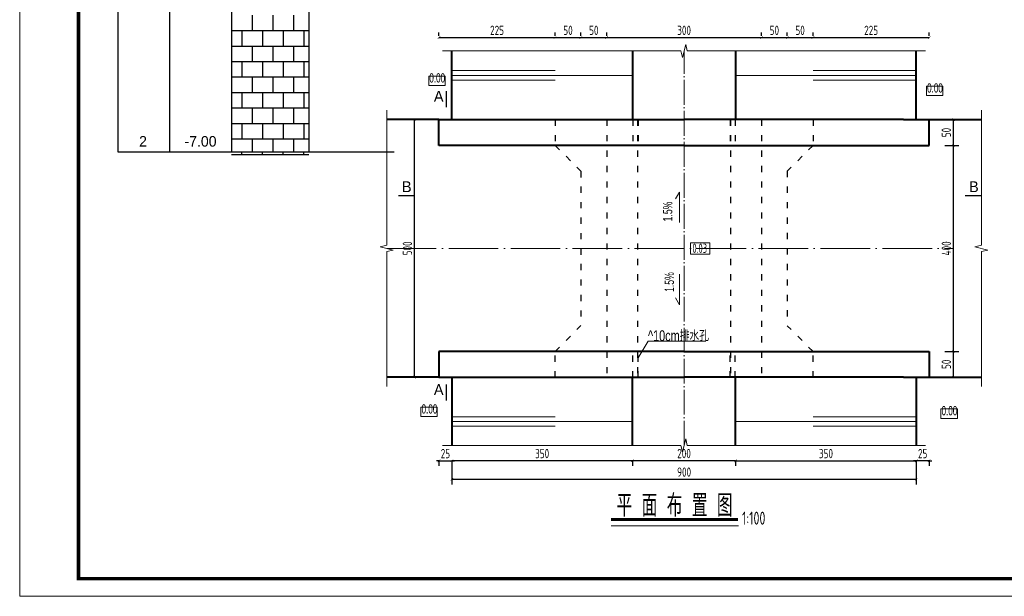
# Model space of a CAD drawing. Header units: inches. Extents: x 97745 to 142261, y 62673 to 100665.
# Tile 13 of 148: x 103884 to 105792, y 68337 to 69455. Entities that reach past the tile are written whole.
import ezdxf
from ezdxf.enums import TextEntityAlignment as Align

# ---------------------------------------------------------------- set-up
doc = ezdxf.new("R2010")
doc.units = ezdxf.units.IN
doc.header["$MEASUREMENT"] = 0
for name, pattern in [('ACAD_ISO03W100', [30, 12, -18]), ('ACAD_ISO04W100', [30, 24, -3, 0, -3]), ('DASHED', [0.75, 0.5, -0.25])]:
    doc.linetypes.add(name, pattern=pattern)
doc.layers.get('0').update_dxf_attribs({"lineweight": 15})
for name, color, linetype, lineweight in [('00、2粗实线', 1, 'Continuous', 40), ('00、4细实线', 4, 'Continuous', 18), ('00、5虚线', 2, 'DASHED', 18), ('BM1', 7, 'Continuous', 15), ('中心线', 3, 'ACAD_ISO04W100', 18), ('文字', 7, 'Continuous', 20), ('细实线', 4, 'Continuous', 15), ('细线', 7, 'Continuous', 25), ('虚线', 2, 'ACAD_ISO03W100', 25)]:
    doc.layers.add(name, color=color, linetype=linetype, lineweight=lineweight)
for name, color, linetype in [('1', 7, 'Continuous'), ('6', 7, 'Continuous'), ('dim', 4, 'Continuous')]:
    doc.layers.add(name, color=color, linetype=linetype)
doc.styles.add('03、he-e', font='hztxt_e.shx', dxfattribs={"width": 0.65, "bigfont": 'hztxt.shx'})
doc.styles.add('HZE', font='hztxt_e.shx', dxfattribs={"width": 0.75, "bigfont": 'hztxt.shx'})
doc.styles.add('HZTXT', font='tssdeng.shx', dxfattribs={"width": 0.75, "bigfont": 'hztxt.shx'})
doc.styles.get("Standard").update_dxf_attribs({"font": 'hztxt_e.shx', "width": 0.7, "bigfont": 'hztxt.shx'})
doc.styles.add('三级钢', font='tssdeng.shx', dxfattribs={"width": 0.7, "height": 30, "bigfont": 'hztxt.shx'})
doc.styles.add('楷体', font='hztxt_e.shx', dxfattribs={"width": 0.7, "bigfont": 'hztxt.shx'})
doc.dimstyles.new('3', dxfattribs={"dimtxt": 25, "dimasz": 12, "dimexe": 10, "dimexo": 30, "dimgap": 5, "dimtad": 1, "dimdec": 0, "dimzin": 0, "dimdsep": 46, "dimtxsty": 'HZTXT', "dimblk": 'ARCHTICK', "dimcen": 0, "dimclrt": 7, "dimazin": 2, "dimtfac": 1, "dimtdec": 0, "dimtix": 1, "dimtmove": 2, "dimatfit": 3, "dimfxl": 250, "dimtolj": 1, "dimtzin": 0, "dimarcsym": 0})

# ---------------------------------------------------------------- blocks, each defined once
blk = doc.blocks.new('_ArchTick')
at = {"color": 0, "linetype": 'ByBlock', "const_width": 0.15}
blk.add_lwpolyline([(-0.5, -0.5), (0.5, 0.5)], dxfattribs=at)
blk = doc.blocks.new('*D912')
at = {"color": 0, "lineweight": -2}
for p, q in [((105271.5, 68599.6), (105071.5, 68599.6)), ((105071.5, 68599.4), (105071.5, 68589.6)), ((105271.5, 68599.4), (105271.5, 68589.6))]:
    blk.add_line(p, q, dxfattribs=at)
at = {"color": 0, "lineweight": -2, "xscale": 5, "yscale": 5, "zscale": 5, "rotation": 180}
blk.add_blockref('_ArchTick', (105071.5, 68599.6), dxfattribs=at)
at = {"color": 0, "lineweight": -2, "xscale": 5, "yscale": 5, "zscale": 5}
blk.add_blockref('_ArchTick', (105271.5, 68599.6), dxfattribs=at)
at = {"color": 7, "insert": (105171.5, 68613.6), "char_height": 18, "attachment_point": 5, "style": 'HZTXT'}
blk.add_mtext('\\A1;200', dxfattribs=at)
blk = doc.blocks.new('*D913')
at = {"color": 0, "lineweight": -2}
for p, q in [((105071.5, 68599.6), (104721.6, 68599.6)), ((104721.6, 68599.4), (104721.6, 68589.6)), ((105071.5, 68599.4), (105071.5, 68589.6))]:
    blk.add_line(p, q, dxfattribs=at)
at = {"color": 0, "lineweight": -2, "xscale": 5, "yscale": 5, "zscale": 5, "rotation": 180}
blk.add_blockref('_ArchTick', (104721.6, 68599.6), dxfattribs=at)
at = {"color": 0, "lineweight": -2, "xscale": 5, "yscale": 5, "zscale": 5}
blk.add_blockref('_ArchTick', (105071.5, 68599.6), dxfattribs=at)
at = {"color": 7, "insert": (104896.5, 68613.6), "char_height": 18, "attachment_point": 5, "style": 'HZTXT'}
blk.add_mtext('\\A1;350', dxfattribs=at)
blk = doc.blocks.new('*D914')
at = {"color": 0, "lineweight": -2}
for p, q in [((104666.6, 69261.2), (104639.4, 69261.2)), ((104649.4, 68761.7), (104649.4, 69261.2)), ((104641.6, 68761.7), (104639.4, 68761.7))]:
    blk.add_line(p, q, dxfattribs=at)
at = {"color": 0, "lineweight": -2, "xscale": 5, "yscale": 5, "zscale": 5}
for p, rotation in [((104649.4, 69261.2), 90), ((104649.4, 68761.7), 270)]:
    blk.add_blockref('_ArchTick', p, dxfattribs=dict(at, rotation=rotation))
at = {"color": 7, "insert": (104635.4, 69011.5), "char_height": 18, "attachment_point": 5, "rotation": 90, "style": 'HZTXT'}
blk.add_mtext('\\A1;500', dxfattribs=at)
blk = doc.blocks.new('*D917')
at = {"color": 0, "lineweight": -2}
for p, q in [((105271.5, 68599.6), (105621.6, 68599.6)), ((105271.5, 68599.4), (105271.5, 68589.6)), ((105621.6, 68599.4), (105621.6, 68589.6))]:
    blk.add_line(p, q, dxfattribs=at)
at = {"color": 0, "lineweight": -2, "xscale": 5, "yscale": 5, "zscale": 5, "rotation": 180}
blk.add_blockref('_ArchTick', (105271.5, 68599.6), dxfattribs=at)
at = {"color": 0, "lineweight": -2, "xscale": 5, "yscale": 5, "zscale": 5}
blk.add_blockref('_ArchTick', (105621.6, 68599.6), dxfattribs=at)
at = {"color": 7, "insert": (105446.5, 68613.6), "char_height": 18, "attachment_point": 5, "style": 'HZTXT'}
blk.add_mtext('\\A1;350', dxfattribs=at)
blk = doc.blocks.new('*D918')
at = {"color": 0, "lineweight": -2}
for p, q in [((105676.6, 68811.7), (105703.7, 68811.7)), ((105693.7, 68761.7), (105693.7, 68811.7)), ((105676.6, 68761.7), (105703.7, 68761.7))]:
    blk.add_line(p, q, dxfattribs=at)
at = {"color": 0, "lineweight": -2, "xscale": 5, "yscale": 5, "zscale": 5}
for p, rotation in [((105693.7, 68811.7), 90), ((105693.7, 68761.7), 270)]:
    blk.add_blockref('_ArchTick', p, dxfattribs=dict(at, rotation=rotation))
at = {"color": 7, "insert": (105679.7, 68786.7), "char_height": 18, "attachment_point": 5, "rotation": 90, "style": 'HZTXT'}
blk.add_mtext('\\A1;50', dxfattribs=at)
blk = doc.blocks.new('*D919')
at = {"color": 0, "lineweight": -2}
for p, q in [((105676.6, 69211.2), (105703.7, 69211.2)), ((105693.7, 68811.7), (105693.7, 69211.2)), ((105701.6, 68811.7), (105703.7, 68811.7))]:
    blk.add_line(p, q, dxfattribs=at)
at = {"color": 0, "lineweight": -2, "xscale": 5, "yscale": 5, "zscale": 5}
for p, rotation in [((105693.7, 69211.2), 90), ((105693.7, 68811.7), 270)]:
    blk.add_blockref('_ArchTick', p, dxfattribs=dict(at, rotation=rotation))
at = {"color": 7, "insert": (105679.7, 69011.5), "char_height": 18, "attachment_point": 5, "rotation": 90, "style": 'HZTXT'}
blk.add_mtext('\\A1;400', dxfattribs=at)
blk = doc.blocks.new('*D920')
at = {"color": 0, "lineweight": -2}
for p, q in [((105676.6, 69261.2), (105703.7, 69261.2)), ((105693.7, 69211.2), (105693.7, 69261.2)), ((105676.6, 69211.2), (105703.7, 69211.2))]:
    blk.add_line(p, q, dxfattribs=at)
at = {"color": 0, "lineweight": -2, "xscale": 5, "yscale": 5, "zscale": 5}
for p, rotation in [((105693.7, 69261.2), 90), ((105693.7, 69211.2), 270)]:
    blk.add_blockref('_ArchTick', p, dxfattribs=dict(at, rotation=rotation))
at = {"color": 7, "insert": (105679.7, 69236.2), "char_height": 18, "attachment_point": 5, "rotation": 90, "style": 'HZTXT'}
blk.add_mtext('\\A1;50', dxfattribs=at)
blk = doc.blocks.new('*D921')
at = {"color": 0, "lineweight": -2}
for p, q in [((104696.6, 68599.6), (104691.6, 68599.6)), ((104696.6, 68599.6), (104721.6, 68599.6)), ((104696.6, 68599.4), (104696.6, 68589.6)), ((104721.6, 68599.6), (104726.6, 68599.6)), ((104721.6, 68599.4), (104721.6, 68589.6))]:
    blk.add_line(p, q, dxfattribs=at)
at = {"color": 0, "lineweight": -2, "xscale": 5, "yscale": 5, "zscale": 5}
blk.add_blockref('_ArchTick', (104696.6, 68599.6), dxfattribs=at)
at = {"color": 0, "lineweight": -2, "xscale": 5, "yscale": 5, "zscale": 5, "rotation": 180}
blk.add_blockref('_ArchTick', (104721.6, 68599.6), dxfattribs=at)
at = {"color": 7, "insert": (104709.1, 68613.6), "char_height": 18, "attachment_point": 5, "style": 'HZTXT'}
blk.add_mtext('\\A1;25', dxfattribs=at)
blk = doc.blocks.new('*D922')
at = {"color": 0, "lineweight": -2}
for p, q in [((105621.4, 68599.6), (105616.4, 68599.6)), ((105646.4, 68599.6), (105621.4, 68599.6)), ((105621.4, 68599.4), (105621.4, 68589.6)), ((105646.4, 68599.6), (105651.4, 68599.6)), ((105646.4, 68599.4), (105646.4, 68589.6))]:
    blk.add_line(p, q, dxfattribs=at)
at = {"color": 0, "lineweight": -2, "xscale": 5, "yscale": 5, "zscale": 5}
blk.add_blockref('_ArchTick', (105621.4, 68599.6), dxfattribs=at)
at = {"color": 0, "lineweight": -2, "xscale": 5, "yscale": 5, "zscale": 5, "rotation": 180}
blk.add_blockref('_ArchTick', (105646.4, 68599.6), dxfattribs=at)
at = {"color": 7, "insert": (105633.9, 68613.6), "char_height": 18, "attachment_point": 5, "style": 'HZTXT'}
blk.add_mtext('\\A1;25', dxfattribs=at)
blk = doc.blocks.new('*D926')
at = {"color": 0, "lineweight": -2}
for p, q in [((104696.6, 69423.5), (104696.6, 69430.3)), ((104696.6, 69420.3), (104921.6, 69420.3)), ((104921.6, 69423.5), (104921.6, 69430.3))]:
    blk.add_line(p, q, dxfattribs=at)
at = {"color": 0, "lineweight": -2, "xscale": 5, "yscale": 5, "zscale": 5, "rotation": 180}
blk.add_blockref('_ArchTick', (104696.6, 69420.3), dxfattribs=at)
at = {"color": 0, "lineweight": -2, "xscale": 5, "yscale": 5, "zscale": 5}
blk.add_blockref('_ArchTick', (104921.6, 69420.3), dxfattribs=at)
at = {"color": 7, "insert": (104809.1, 69434.3), "char_height": 18, "attachment_point": 5, "style": 'HZTXT'}
blk.add_mtext('\\A1;225', dxfattribs=at)
blk = doc.blocks.new('*D927')
at = {"color": 0, "lineweight": -2}
for p, q in [((104921.6, 69423.5), (104921.6, 69430.3)), ((104921.6, 69420.3), (104971.6, 69420.3)), ((104971.6, 69423.5), (104971.6, 69430.3))]:
    blk.add_line(p, q, dxfattribs=at)
at = {"color": 0, "lineweight": -2, "xscale": 5, "yscale": 5, "zscale": 5, "rotation": 180}
blk.add_blockref('_ArchTick', (104921.6, 69420.3), dxfattribs=at)
at = {"color": 0, "lineweight": -2, "xscale": 5, "yscale": 5, "zscale": 5}
blk.add_blockref('_ArchTick', (104971.6, 69420.3), dxfattribs=at)
at = {"color": 7, "insert": (104946.6, 69434.3), "char_height": 18, "attachment_point": 5, "style": 'HZTXT'}
blk.add_mtext('\\A1;50', dxfattribs=at)
blk = doc.blocks.new('*D928')
at = {"color": 0, "lineweight": -2}
for p, q in [((104971.6, 69423.5), (104971.6, 69430.3)), ((104971.6, 69420.3), (105021.6, 69420.3)), ((105021.6, 69423.5), (105021.6, 69430.3))]:
    blk.add_line(p, q, dxfattribs=at)
at = {"color": 0, "lineweight": -2, "xscale": 5, "yscale": 5, "zscale": 5, "rotation": 180}
blk.add_blockref('_ArchTick', (104971.6, 69420.3), dxfattribs=at)
at = {"color": 0, "lineweight": -2, "xscale": 5, "yscale": 5, "zscale": 5}
blk.add_blockref('_ArchTick', (105021.6, 69420.3), dxfattribs=at)
at = {"color": 7, "insert": (104996.6, 69434.3), "char_height": 18, "attachment_point": 5, "style": 'HZTXT'}
blk.add_mtext('\\A1;50', dxfattribs=at)
blk = doc.blocks.new('*D929')
at = {"color": 0, "lineweight": -2}
for p, q in [((105021.6, 69423.5), (105021.6, 69430.3)), ((105021.6, 69420.3), (105321.6, 69420.3)), ((105321.6, 69423.5), (105321.6, 69430.3))]:
    blk.add_line(p, q, dxfattribs=at)
at = {"color": 0, "lineweight": -2, "xscale": 5, "yscale": 5, "zscale": 5, "rotation": 180}
blk.add_blockref('_ArchTick', (105021.6, 69420.3), dxfattribs=at)
at = {"color": 0, "lineweight": -2, "xscale": 5, "yscale": 5, "zscale": 5}
blk.add_blockref('_ArchTick', (105321.6, 69420.3), dxfattribs=at)
at = {"color": 7, "insert": (105171.6, 69434.3), "char_height": 18, "attachment_point": 5, "style": 'HZTXT'}
blk.add_mtext('\\A1;300', dxfattribs=at)
blk = doc.blocks.new('*D930')
at = {"color": 0, "lineweight": -2}
for p, q in [((105321.6, 69423.5), (105321.6, 69430.3)), ((105321.6, 69420.3), (105371.5, 69420.3)), ((105371.5, 69423.5), (105371.5, 69430.3))]:
    blk.add_line(p, q, dxfattribs=at)
at = {"color": 0, "lineweight": -2, "xscale": 5, "yscale": 5, "zscale": 5, "rotation": 180}
blk.add_blockref('_ArchTick', (105321.6, 69420.3), dxfattribs=at)
at = {"color": 0, "lineweight": -2, "xscale": 5, "yscale": 5, "zscale": 5}
blk.add_blockref('_ArchTick', (105371.5, 69420.3), dxfattribs=at)
at = {"color": 7, "insert": (105346.5, 69434.3), "char_height": 18, "attachment_point": 5, "style": 'HZTXT'}
blk.add_mtext('\\A1;50', dxfattribs=at)
blk = doc.blocks.new('*D931')
at = {"color": 0, "lineweight": -2}
for p, q in [((105371.5, 69423.5), (105371.5, 69430.3)), ((105371.5, 69420.3), (105421.4, 69420.3)), ((105421.4, 69423.5), (105421.4, 69430.3))]:
    blk.add_line(p, q, dxfattribs=at)
at = {"color": 0, "lineweight": -2, "xscale": 5, "yscale": 5, "zscale": 5, "rotation": 180}
blk.add_blockref('_ArchTick', (105371.5, 69420.3), dxfattribs=at)
at = {"color": 0, "lineweight": -2, "xscale": 5, "yscale": 5, "zscale": 5}
blk.add_blockref('_ArchTick', (105421.4, 69420.3), dxfattribs=at)
at = {"color": 7, "insert": (105396.4, 69434.3), "char_height": 18, "attachment_point": 5, "style": 'HZTXT'}
blk.add_mtext('\\A1;50', dxfattribs=at)
blk = doc.blocks.new('*D932')
at = {"color": 0, "lineweight": -2}
for p, q in [((105421.4, 69423.5), (105421.4, 69430.3)), ((105421.4, 69420.3), (105646.6, 69420.3)), ((105646.6, 69423.5), (105646.6, 69430.3))]:
    blk.add_line(p, q, dxfattribs=at)
at = {"color": 0, "lineweight": -2, "xscale": 5, "yscale": 5, "zscale": 5, "rotation": 180}
blk.add_blockref('_ArchTick', (105421.4, 69420.3), dxfattribs=at)
at = {"color": 0, "lineweight": -2, "xscale": 5, "yscale": 5, "zscale": 5}
blk.add_blockref('_ArchTick', (105646.6, 69420.3), dxfattribs=at)
at = {"color": 7, "insert": (105534, 69434.3), "char_height": 18, "attachment_point": 5, "style": 'HZTXT'}
blk.add_mtext('\\A1;225', dxfattribs=at)
blk = doc.blocks.new('*D936')
at = {"color": 0, "lineweight": -2}
for p, q in [((104721.6, 68599.4), (104721.6, 68553.7)), ((105621.6, 68599.4), (105621.6, 68553.7)), ((104721.6, 68563.7), (105621.6, 68563.7))]:
    blk.add_line(p, q, dxfattribs=at)
at = {"color": 0, "lineweight": -2, "xscale": 5, "yscale": 5, "zscale": 5, "rotation": 180}
blk.add_blockref('_ArchTick', (104721.6, 68563.7), dxfattribs=at)
at = {"color": 0, "lineweight": -2, "xscale": 5, "yscale": 5, "zscale": 5}
blk.add_blockref('_ArchTick', (105621.6, 68563.7), dxfattribs=at)
at = {"color": 7, "insert": (105171.6, 68577.7), "char_height": 18, "attachment_point": 5, "style": 'HZTXT'}
blk.add_mtext('\\A1;900', dxfattribs=at)

msp = doc.modelspace()

# ---------------------------------------------------------------- linework, layer by layer
for p, q in [((105154.745, 69107.335), (105162.474, 69120.722)), ((105162.474, 69120.722), (105162.474, 69061.764))]:
    msp.add_line(p, q)
at = {"ltscale": 5}
msp.add_line((105276.784, 68473.765), (105030.174, 68473.765), dxfattribs=at)
at = {"const_width": 2.52}
for points in [[(104711.057, 69316.759), (104711.057, 69285.259)], [(104617.93, 69113.773), (104649.43, 69113.773)], [(105747.63, 69113.773), (105716.13, 69113.773)], [(104711.057, 68716.484), (104711.057, 68747.984)]]:
    msp.add_lwpolyline(points, dxfattribs=at)
msp.add_lwpolyline([(105221.641, 69022.396), (105183.757, 69022.396), (105183.757, 69000.544), (105221.641, 69000.544)], close=True)
msp.add_lwpolyline([(105154.745, 68915.604), (105162.474, 68902.217), (105162.474, 68961.175)])
at = {"layer": '00、2粗实线', "ltscale": 2}
for p, q in [((104721.574, 69261.239), (104721.574, 69393.533)), ((105071.471, 69393.533), (105071.471, 69261.239)), ((105271.471, 69393.533), (105271.471, 69261.239)), ((105621.574, 69261.239), (105621.574, 69393.533)), ((104696.574, 69261.239), (104595.311, 69261.239)), ((104696.574, 69211.239), (104696.574, 69261.239)), ((104696.574, 69261.239), (105171.471, 69261.239)), ((105596.471, 69261.239), (105171.471, 69261.239)), ((105596.471, 69261.239), (105646.574, 69261.239)), ((105646.574, 69211.239), (105646.574, 69261.239)), ((105646.574, 69261.239), (105747.63, 69261.239)), ((105171.471, 69211.239), (104696.574, 69211.239)), ((105171.471, 69211.239), (105646.574, 69211.239)), ((104696.574, 68811.7), (104696.574, 68761.7)), ((105170.589, 68811.7), (104696.574, 68811.7)), ((105172.352, 68811.7), (105646.574, 68811.7)), ((105646.574, 68811.7), (105646.574, 68761.7)), ((104696.574, 68761.7), (104595.311, 68761.7)), ((104696.574, 68761.7), (105170.589, 68761.7)), ((104721.574, 68761.7), (104721.574, 68629.406)), ((105071.471, 68629.406), (105071.471, 68761.7)), ((105596.471, 68761.7), (105172.352, 68761.7)), ((105271.471, 68629.406), (105271.471, 68761.7)), ((105596.471, 68761.7), (105646.574, 68761.7)), ((105621.574, 68761.7), (105621.574, 68629.406)), ((105646.367, 68761.7), (105747.63, 68761.7))]:
    msp.add_line(p, q, dxfattribs=at)
at = {"layer": '00、4细实线'}
for points in [[(105639.574, 69394.322), (105177.824, 69394.322), (105174.699, 69406.822), (105168.449, 69381.822), (105165.324, 69394.322), (104703.574, 69394.322)], [(104676.651, 69327.128), (104676.651, 69345.628), (104708.394, 69345.628), (104708.394, 69327.128), (104676.651, 69327.128)], [(105641.245, 69307.649), (105641.245, 69326.149), (105672.988, 69326.149), (105672.988, 69307.649), (105641.245, 69307.649)], [(104595.311, 68743.7), (104595.311, 69005.22), (104607.811, 69008.345), (104582.811, 69014.595), (104595.311, 69017.72), (104595.311, 69279.239)], [(105747.63, 68743.7), (105747.63, 69005.22), (105760.13, 69008.345), (105735.13, 69014.595), (105747.63, 69017.72), (105747.63, 69279.239)], [(104661.612, 68685.218), (104661.612, 68703.718), (104693.355, 68703.718), (104693.355, 68685.218), (104661.612, 68685.218)], [(105669.27, 68681.809), (105669.27, 68700.309), (105701.095, 68700.309), (105701.095, 68681.809), (105669.27, 68681.809)], [(105639.574, 68629.406), (105177.824, 68629.406), (105174.699, 68641.906), (105168.449, 68616.906), (105165.324, 68629.406), (104703.574, 68629.406)]]:
    msp.add_lwpolyline(points, dxfattribs=at)
at = {"layer": '00、5虚线', "ltscale": 50}
for p in [(104746.471, 69261.239), (105596.471, 69261.239)]:
    msp.add_line(p, (105171.471, 69261.239), dxfattribs=at)
at = {"layer": '1'}
for p, q in [((104074.427, 70068.849), (104074.427, 69198.849)), ((104174.427, 70068.849), (104174.427, 69198.849)), ((104294.427, 70068.849), (104294.427, 69198.849)), ((104294.427, 70068.849), (104294.427, 69198.849)), ((104444.427, 70068.849), (104444.427, 69198.849))]:
    msp.add_line(p, q, dxfattribs=at)
at = {"layer": '6'}
for p, q in [((104334.427, 69463.849), (104334.427, 69433.849)), ((104374.427, 69463.849), (104374.427, 69433.849)), ((104414.427, 69463.849), (104414.427, 69433.849)), ((104294.427, 69433.849), (104444.427, 69433.849)), ((104314.427, 69433.849), (104314.427, 69403.849)), ((104354.427, 69433.849), (104354.427, 69403.849)), ((104394.427, 69433.849), (104394.427, 69403.849)), ((104434.427, 69433.849), (104434.427, 69403.849)), ((104294.427, 69403.849), (104444.427, 69403.849)), ((104334.427, 69403.849), (104334.427, 69373.849)), ((104374.427, 69403.849), (104374.427, 69373.849)), ((104414.427, 69403.849), (104414.427, 69373.849)), ((104294.427, 69373.849), (104444.427, 69373.849)), ((104314.427, 69373.849), (104314.427, 69343.849)), ((104354.427, 69373.849), (104354.427, 69343.849)), ((104394.427, 69373.849), (104394.427, 69343.849)), ((104434.427, 69373.849), (104434.427, 69343.849)), ((104294.427, 69343.849), (104444.427, 69343.849)), ((104334.427, 69343.849), (104334.427, 69313.849)), ((104374.427, 69343.849), (104374.427, 69313.849)), ((104414.427, 69343.849), (104414.427, 69313.849)), ((104294.427, 69313.849), (104444.427, 69313.849)), ((104314.427, 69313.849), (104314.427, 69283.849)), ((104354.427, 69313.849), (104354.427, 69283.849)), ((104394.427, 69313.849), (104394.427, 69283.849)), ((104434.427, 69313.849), (104434.427, 69283.849)), ((104294.427, 69283.849), (104444.427, 69283.849)), ((104334.427, 69283.849), (104334.427, 69253.849)), ((104374.427, 69283.849), (104374.427, 69253.849)), ((104414.427, 69283.849), (104414.427, 69253.849)), ((104294.427, 69253.849), (104444.427, 69253.849)), ((104314.427, 69253.849), (104314.427, 69223.849)), ((104354.427, 69253.849), (104354.427, 69223.849)), ((104394.427, 69253.849), (104394.427, 69223.849)), ((104434.427, 69253.849), (104434.427, 69223.849)), ((104294.427, 69223.849), (104444.427, 69223.849)), ((104334.427, 69223.849), (104334.427, 69198.849)), ((104374.427, 69223.849), (104374.427, 69198.849)), ((104414.427, 69223.849), (104414.427, 69198.849)), ((104074.427, 69198.849), (104294.427, 69198.849)), ((104294.427, 69198.849), (104299.427, 69198.849)), ((104294.427, 69193.849), (104444.427, 69193.849)), ((104299.427, 69198.849), (104444.427, 69198.849)), ((104314.427, 69193.849), (104314.427, 69198.849)), ((104354.427, 69193.849), (104354.427, 69198.849)), ((104394.427, 69193.849), (104394.427, 69198.849)), ((104434.427, 69193.849), (104434.427, 69198.849)), ((104444.427, 69198.849), (104454.427, 69198.849)), ((104454.427, 69198.849), (104609.473, 69198.849))]:
    msp.add_line(p, q, dxfattribs=at)
at = {"layer": 'BM1', "const_width": 0.677}
msp.add_lwpolyline([(103884.392, 70368.825), (106757.447, 70368.825), (106757.447, 68337.154), (103884.392, 68337.154), (103884.392, 70368.825)], dxfattribs=at)
at = {"layer": 'BM1'}
msp.add_lwpolyline([(103884.392, 70368.825), (106757.447, 70368.825), (106757.447, 68337.154), (103884.392, 68337.154)], close=True, dxfattribs=at)
at = {"layer": 'BM1', "color": 0, "linetype": 'Continuous', "const_width": 6.771}
msp.add_lwpolyline([(103998.049, 68371.008), (103998.049, 70314.449), (106723.593, 70314.449), (106723.593, 68371.008)], close=True, dxfattribs=at)
at = {"layer": '中心线', "ltscale": 2}
msp.add_line((105171.471, 68628.991), (105171.471, 69393.907), dxfattribs=at)
at = {"layer": '中心线', "ltscale": 4}
msp.add_line((104595.311, 69011.47), (105693.719, 69011.47), dxfattribs=at)
at = {"layer": '文字', "ltscale": 2}
for q in [(105082.344, 68799.513), (105213.908, 68831.677)]:
    msp.add_line((105102.011, 68831.677), q, dxfattribs=at)
at = {"layer": '细实线'}
for p, q in [((104721.574, 69356.446), (104921.522, 69356.446)), ((104721.574, 69346.963), (105071.471, 69346.963)), ((105621.574, 69346.963), (105271.471, 69346.963)), ((105621.574, 69356.446), (105421.522, 69356.446)), ((104721.574, 69337.765), (104921.522, 69337.765)), ((105621.574, 69337.765), (105421.522, 69337.765)), ((104721.574, 68685.175), (104921.522, 68685.175)), ((104721.574, 68675.977), (105071.471, 68675.977)), ((105621.574, 68675.977), (105271.471, 68675.977)), ((105621.574, 68685.175), (105421.522, 68685.175)), ((104721.574, 68666.493), (104921.522, 68666.493)), ((105621.574, 68666.493), (105421.522, 68666.493))]:
    msp.add_line(p, q, dxfattribs=at)
at = {"layer": '细线', "ltscale": 5, "const_width": 5.76}
msp.add_lwpolyline([(105030.174, 68485.657), (105276.197, 68485.657)], dxfattribs=at)
at = {"layer": '虚线'}
for p, q in [((104921.574, 69261.239), (104921.574, 69211.239)), ((105021.574, 69261.239), (105021.574, 68761.7)), ((105072.344, 69261.239), (105072.344, 69211.239)), ((105081.574, 69261.239), (105081.574, 68761.7)), ((105082.344, 69261.239), (105082.344, 69211.239)), ((105260.597, 69261.239), (105260.597, 69211.239)), ((105261.574, 69261.239), (105261.574, 68761.7)), ((105270.597, 69261.239), (105270.597, 69211.239)), ((105321.574, 69261.239), (105321.574, 68761.7)), ((105421.367, 69261.239), (105421.367, 69211.239)), ((104921.574, 69211.239), (104971.574, 69161.239)), ((105421.367, 69211.239), (105371.544, 69161.417)), ((104971.574, 69161.239), (104971.574, 68861.7)), ((105371.544, 69161.417), (105371.544, 68861.522)), ((104921.574, 68811.7), (104971.574, 68861.7)), ((105421.367, 68811.7), (105371.544, 68861.522)), ((104921.574, 68761.7), (104921.574, 68811.7)), ((105072.344, 68761.7), (105072.344, 68811.7)), ((105082.344, 68761.7), (105082.344, 68811.7)), ((105260.597, 68761.7), (105260.597, 68811.7)), ((105270.597, 68761.7), (105270.597, 68811.7)), ((105421.367, 68761.7), (105421.367, 68811.7))]:
    msp.add_line(p, q, dxfattribs=at)

# ---------------------------------------------------------------- texts
at = {"style": '03、he-e'}
for p in [(104696.04, 69295.976), (104696.04, 68727.2)]:
    msp.add_text('A', height=21, dxfattribs=at).set_placement(p, align=Align.CENTER)
for p in [(104624.822, 69131.085), (105723.731, 69131.085)]:
    msp.add_text('B', height=21, dxfattribs=at).set_placement(p, align=Align.MIDDLE_LEFT)
at = {"ltscale": 5, "style": '三级钢', "width": 0.7}
msp.add_text('平 面 布 置 图', height=43.2, dxfattribs=at).set_placement((105153.185, 68491.222), align=Align.CENTER)
msp.add_text('1:100', height=25.2, dxfattribs=at).set_placement((105283.743, 68475.746))
at = {"layer": '6', "style": '楷体'}
msp.add_text('2', height=20.4, dxfattribs=at).set_placement((104115.427, 69208.849))
msp.add_text('-7.00', height=20.4, dxfattribs=at).set_placement((104234.427, 69208.849), align=Align.CENTER)
at = {"layer": 'dim', "color": 3, "style": '03、he-e', "width": 0.65}
for p in [(104677.898, 69327.699), (105642.492, 69308.22), (104662.859, 68685.789), (105670.517, 68682.381)]:
    msp.add_text('0.00', height=18, dxfattribs=at).set_placement(p, align=Align.BOTTOM_LEFT)
at = {"layer": 'dim', "color": 3, "width": 0.7}
for s, p in [('1.5%%%', (105154.201, 69063.798)), ('1.5%', (105157.405, 68926.939))]:
    msp.add_text(s, height=18, rotation=90, dxfattribs=at).set_placement(p, align=Align.BOTTOM_LEFT)
at = {"layer": '文字', "ltscale": 2, "style": 'HZE', "width": 0.75}
msp.add_text('^ 10cm排水孔', height=21, dxfattribs=at).set_placement((105101.628, 68831.681))
at = {"layer": '细实线', "ltscale": 2, "style": 'HZTXT', "width": 0.7}
msp.add_text('0.03', height=18, dxfattribs=at).set_placement((105187.641, 69002.743))

# ---------------------------------------------------------------- dimensions: what is measured, and where the dimension line sits
for base, p1, p2, picture, middle in [((104921.574, 69420.269), (104696.574, 69393.533), (104921.574, 69393.533), '*D926', (104809.074, 69434.269)), ((104971.574, 69420.269), (104921.574, 69393.533), (104971.574, 69393.533), '*D927', (104946.574, 69434.269)), ((105021.574, 69420.269), (104971.574, 69393.533), (105021.574, 69393.533), '*D928', (104996.574, 69434.269)), ((105321.574, 69420.269), (105021.574, 69393.533), (105321.574, 69393.533), '*D929', (105171.574, 69434.269)), ((105371.471, 69420.269), (105321.574, 69393.533), (105371.471, 69393.533), '*D930', (105346.522, 69434.269)), ((105421.367, 69420.269), (105371.471, 69393.533), (105421.367, 69393.533), '*D931', (105396.419, 69434.269)), ((105646.574, 69420.269), (105421.367, 69393.533), (105646.574, 69393.533), '*D932', (105533.971, 69434.269)), ((104721.574, 68599.595), (104696.574, 68629.406), (104721.574, 68629.406), '*D921', (104709.074, 68613.595)), ((105621.574, 68563.714), (104721.574, 68629.406), (105621.574, 68629.406), '*D936', (105171.574, 68577.714)), ((105621.574, 68599.595), (105271.471, 68629.406), (105621.574, 68629.406), '*D917', (105446.522, 68613.595))]:
    dim = msp.add_linear_dim(base=base, p1=p1, p2=p2, dimstyle='3', override={"dimtxt": 18, "dimasz": 5})
    dim.commit()
    dim.dimension.update_dxf_attribs({"geometry": picture, "text_midpoint": middle})
for base, p1, p2, angle, picture, middle in [((104649.43, 69261.239), (104671.574, 68761.7), (104696.574, 69261.239), 90, '*D914', (104635.43, 69011.47)), ((105693.719, 69261.239), (105646.574, 69211.239), (105646.574, 69261.239), 90, '*D920', (105679.719, 69236.239)), ((105693.719, 69211.239), (105671.574, 68811.7), (105646.574, 69211.239), 90, '*D919', (105679.719, 69011.47)), ((105693.719, 68811.7), (105646.574, 68761.7), (105646.574, 68811.7), 90, '*D918', (105679.719, 68786.7)), ((104721.574, 68599.595), (105071.471, 68629.406), (104721.574, 68629.406), 180, '*D913', (104896.522, 68613.595)), ((105071.471, 68599.595), (105271.471, 68629.406), (105071.471, 68629.406), 180, '*D912', (105171.471, 68613.595)), ((105621.367, 68599.595), (105646.367, 68629.406), (105621.367, 68629.406), 180, '*D922', (105633.867, 68613.595))]:
    dim = msp.add_linear_dim(base=base, p1=p1, p2=p2, angle=angle, dimstyle='3', override={"dimtxt": 18, "dimasz": 5})
    dim.commit()
    dim.dimension.update_dxf_attribs({"geometry": picture, "text_midpoint": middle})

doc.saveas('drawing.dxf')
